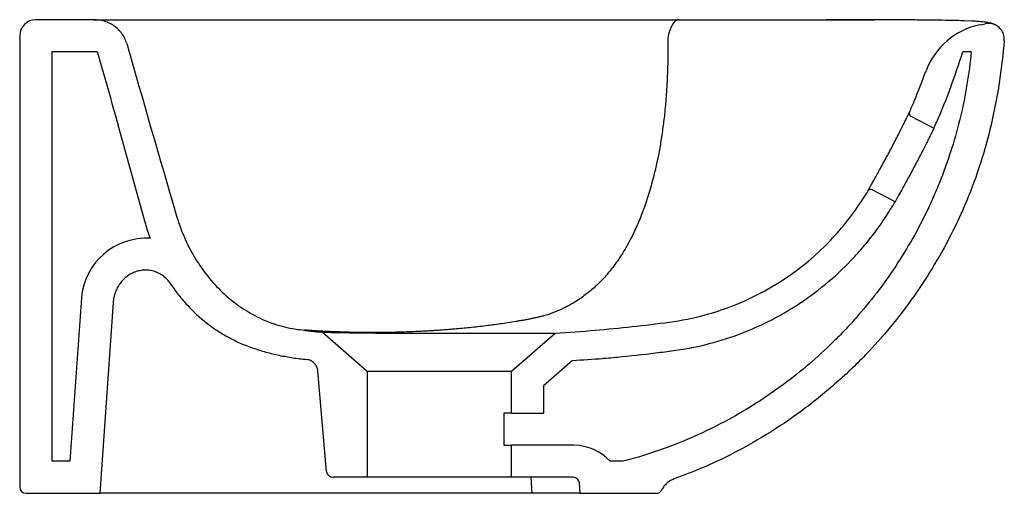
# Model space of a CAD drawing. Header units: millimetres. Extents: x 3793.595 to 3793.903, y 2064.484 to 2064.632.
import ezdxf

# ---------------------------------------------------------------- set-up
doc = ezdxf.new("R2010")
doc.units = ezdxf.units.MM
doc.layers.add('SANINDUSA', color=3, linetype='Continuous')

msp = doc.modelspace()

# ---------------------------------------------------------------- linework, layer by layer
at = {"layer": 'SANINDUSA'}
for p, q in [((3793.618559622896, 2064.632112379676), (3793.600443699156, 2064.632112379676)), ((3793.846179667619, 2064.632112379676), (3793.847331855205, 2064.632098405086)), ((3793.86244592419, 2064.632111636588), (3793.862211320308, 2064.632112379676)), ((3793.892723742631, 2064.631680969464), (3793.890364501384, 2064.631765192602)), ((3793.892952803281, 2064.631667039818), (3793.892723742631, 2064.631680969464)), ((3793.89527562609, 2064.630541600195), (3793.896930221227, 2064.630859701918)), ((3793.595443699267, 2064.627112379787), (3793.595443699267, 2064.486112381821)), ((3793.605443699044, 2064.622112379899), (3793.605443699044, 2064.494112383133)), ((3793.619655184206, 2064.622112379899), (3793.605443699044, 2064.622112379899)), ((3793.892517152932, 2064.622112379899), (3793.889910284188, 2064.622112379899)), ((3793.87370938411, 2064.601932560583), (3793.880861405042, 2064.598165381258)), ((3793.626203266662, 2064.599152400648), (3793.626192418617, 2064.599159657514)), ((3793.626219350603, 2064.59914164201), (3793.626203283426, 2064.599152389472)), ((3793.634691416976, 2064.568379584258), (3793.626219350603, 2064.59914164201)), ((3793.868744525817, 2064.57516144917), (3793.861592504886, 2064.578928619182)), ((3793.614690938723, 2064.545199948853), (3793.61111854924, 2064.494112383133)), ((3793.624615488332, 2064.543771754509), (3793.62044369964, 2064.484112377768)), ((3793.689966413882, 2064.534439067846), (3793.703943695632, 2064.52228880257)), ((3793.74894370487, 2064.52228880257), (3793.762632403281, 2064.534188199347)), ((3793.768067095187, 2064.52566238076), (3793.758943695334, 2064.517731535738)), ((3793.691283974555, 2064.490938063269), (3793.688540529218, 2064.522295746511)), ((3793.703943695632, 2064.52228880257), (3793.74894370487, 2064.52228880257)), ((3793.703943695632, 2064.52228880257), (3793.703943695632, 2064.489112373)), ((3793.74894370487, 2064.509112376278), (3793.74894370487, 2064.52228880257)), ((3793.758943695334, 2064.517731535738), (3793.758943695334, 2064.509112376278)), ((3793.74894370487, 2064.509112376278), (3793.746599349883, 2064.509112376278)), ((3793.746599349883, 2064.509112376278), (3793.746599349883, 2064.499112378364)), ((3793.74894370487, 2064.509112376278), (3793.758943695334, 2064.509112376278)), ((3793.746599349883, 2064.499112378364), (3793.74894370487, 2064.499112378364)), ((3793.74894370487, 2064.489112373), (3793.74894370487, 2064.499112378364)), ((3793.768581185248, 2064.499112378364), (3793.74894370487, 2064.499112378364)), ((3793.61111854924, 2064.494112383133), (3793.605443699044, 2064.494112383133)), ((3793.783854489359, 2064.494112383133), (3793.779761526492, 2064.494112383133)), ((3793.703943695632, 2064.489112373), (3793.693276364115, 2064.489112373)), ((3793.74894370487, 2064.489112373), (3793.703943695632, 2064.489112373)), ((3793.768221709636, 2064.489112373), (3793.74894370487, 2064.489112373)), ((3793.755472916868, 2064.484112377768), (3793.755123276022, 2064.489112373)), ((3793.770436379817, 2064.484112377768), (3793.770216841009, 2064.487251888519)), ((3793.597443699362, 2064.484112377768), (3793.62044369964, 2064.484112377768)), ((3793.635407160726, 2064.484112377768), (3793.62044369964, 2064.484112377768)), ((3793.755472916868, 2064.484112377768), (3793.635407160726, 2064.484112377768)), ((3793.770436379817, 2064.484112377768), (3793.755472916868, 2064.484112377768)), ((3793.770436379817, 2064.484112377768), (3793.794110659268, 2064.484112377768))]:
    msp.add_line(p, q, dxfattribs=at)
for centre, radius, start, end in [((3793.600443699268, 2064.627112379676), 0.005000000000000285, 90, 180), ((3793.899944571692, 2064.608020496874), 0.02300000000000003, 101.7156569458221, 159.3779950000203), ((3793.667709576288, 2064.576771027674), 0.03406780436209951, 194.2596211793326, 202.3696201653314), ((3793.635041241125, 2064.54340981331), 0.02042888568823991, 86.73305448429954, 174.9728619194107), ((3793.748145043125, 2064.912303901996), 0.3871544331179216, 272.9496073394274, 274.350432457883), ((3793.768581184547, 2064.484112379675), 0.015, 41.81031490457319, 90), ((3793.693276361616, 2064.491112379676), 0.002000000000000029, 184.9999999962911, 270), ((3793.768221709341, 2064.487112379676), 0.002000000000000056, 4.000000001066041, 90), ((3793.597443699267, 2064.486112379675), 0.002000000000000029, 180, 270)]:
    msp.add_arc(centre, radius, start, end, dxfattribs=at)
for points, knots in [([(3793.618559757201, 2064.632112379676), (3793.618702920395, 2064.632112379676), (3793.618989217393, 2064.632112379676), (3793.619430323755, 2064.632112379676), (3793.619879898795, 2064.632112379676), (3793.620338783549, 2064.632112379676), (3793.620806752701, 2064.632112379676), (3793.621283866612, 2064.632112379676), (3793.621770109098, 2064.632112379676), (3793.622265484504, 2064.632112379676), (3793.622769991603, 2064.632112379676), (3793.623283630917, 2064.632112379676), (3793.623806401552, 2064.632112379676), (3793.624338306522, 2064.632112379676), (3793.625823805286, 2064.632112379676), (3793.628397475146, 2064.632112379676), (3793.632311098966, 2064.632112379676), (3793.636560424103, 2064.632112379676), (3793.640080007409, 2064.632112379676), (3793.642655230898, 2064.632112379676), (3793.644155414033, 2064.632112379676), (3793.645681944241, 2064.632112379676), (3793.64723482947, 2064.632112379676), (3793.648814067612, 2064.632112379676), (3793.650419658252, 2064.632112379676), (3793.652051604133, 2064.632112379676), (3793.653709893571, 2064.632112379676), (3793.655394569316, 2064.632112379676), (3793.657105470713, 2064.632112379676), (3793.658843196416, 2064.632112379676), (3793.660605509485, 2064.632112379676), (3793.66180181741, 2064.632112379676), (3793.66240019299, 2064.632112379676)], [0, 0, 0, 0, 0.01586495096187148, 0.03172664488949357, 0.04758601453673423, 0.06344399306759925, 0.07930151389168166, 0.09515951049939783, 0.1110189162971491, 0.1268806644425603, 0.1427456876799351, 0.1586149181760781, 0.1744892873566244, 0.1903697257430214, 0.2062571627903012, 0.3053580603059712, 0.4043801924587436, 0.5035507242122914, 0.603095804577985, 0.6337818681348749, 0.6644180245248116, 0.6950107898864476, 0.7255667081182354, 0.7560923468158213, 0.7865942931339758, 0.8170791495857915, 0.8475535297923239, 0.8780240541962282, 0.908497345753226, 0.938980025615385, 0.9694787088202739, 1, 1, 1, 1]), ([(3793.628847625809, 2064.624700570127), (3793.628690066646, 2064.625250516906), (3793.628485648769, 2064.625777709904), (3793.627989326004, 2064.626789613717), (3793.627696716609, 2064.627275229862), (3793.627025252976, 2064.628199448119), (3793.626654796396, 2064.628626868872), (3793.625849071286, 2064.629416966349), (3793.625412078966, 2064.629780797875), (3793.624479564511, 2064.630437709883), (3793.62399267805, 2064.630725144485), (3793.622979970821, 2064.631222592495), (3793.622453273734, 2064.631432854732), (3793.620818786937, 2064.631943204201), (3793.619703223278, 2064.632112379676), (3793.618562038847, 2064.632112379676)], [0, 0, 0, 0, 0.1250000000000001, 0.1250000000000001, 0.2500000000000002, 0.2500000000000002, 0.3750000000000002, 0.3750000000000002, 0.5000000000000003, 0.5000000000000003, 0.6250000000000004, 0.6250000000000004, 0.7500000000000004, 0.7500000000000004, 1, 1, 1, 1]), ([(3793.66240019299, 2064.632112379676), (3793.663100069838, 2064.632112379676), (3793.664499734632, 2064.632112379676), (3793.666590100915, 2064.632112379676), (3793.668673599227, 2064.632112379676), (3793.670749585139, 2064.632112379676), (3793.672818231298, 2064.632112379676), (3793.674879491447, 2064.632112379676), (3793.676933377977, 2064.632112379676), (3793.678979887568, 2064.632112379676), (3793.681019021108, 2064.632112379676), (3793.683050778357, 2064.632112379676), (3793.685075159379, 2064.632112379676), (3793.687092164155, 2064.632112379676), (3793.689101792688, 2064.632112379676), (3793.691104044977, 2064.632112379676), (3793.69309892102, 2064.632112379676), (3793.695086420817, 2064.632112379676), (3793.697066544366, 2064.632112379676), (3793.699039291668, 2064.632112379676), (3793.70100466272, 2064.632112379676), (3793.702962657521, 2064.632112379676), (3793.704913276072, 2064.632112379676), (3793.706856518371, 2064.632112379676), (3793.708792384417, 2064.632112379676), (3793.71072087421, 2064.632112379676), (3793.712641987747, 2064.632112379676), (3793.71455572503, 2064.632112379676), (3793.716462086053, 2064.632112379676), (3793.718361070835, 2064.632112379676), (3793.720252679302, 2064.632112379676), (3793.722136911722, 2064.632112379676), (3793.724599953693, 2064.632112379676), (3793.727630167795, 2064.632112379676), (3793.731212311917, 2064.632112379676), (3793.734763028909, 2064.632112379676), (3793.738282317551, 2064.632112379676), (3793.741770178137, 2064.632112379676), (3793.745226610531, 2064.632112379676), (3793.748651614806, 2064.632112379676), (3793.752045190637, 2064.632112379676), (3793.755407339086, 2064.632112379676), (3793.75873805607, 2064.632112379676), (3793.762037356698, 2064.632112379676), (3793.765305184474, 2064.632112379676), (3793.768541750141, 2064.632112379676), (3793.771746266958, 2064.632112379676), (3793.774921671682, 2064.632112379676), (3793.777011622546, 2064.632112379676), (3793.778056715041, 2064.632112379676)], [0, 0, 0, 0, 0.01612904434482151, 0.03225603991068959, 0.04838119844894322, 0.06450473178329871, 0.08062685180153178, 0.09674777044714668, 0.1128676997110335, 0.1289868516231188, 0.1451054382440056, 0.1612236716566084, 0.1773417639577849, 0.1934599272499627, 0.2095783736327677, 0.2256973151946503, 0.2418169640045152, 0.2579375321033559, 0.2740592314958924, 0.2901822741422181, 0.3063068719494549, 0.3224332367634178, 0.3385615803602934, 0.3546921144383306, 0.3708250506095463, 0.3869606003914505, 0.4030989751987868, 0.4192403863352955, 0.435385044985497, 0.4515331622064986, 0.4676849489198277, 0.4838406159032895, 0.5000003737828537, 0.5313057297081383, 0.5625965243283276, 0.5938742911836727, 0.6251405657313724, 0.6563968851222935, 0.6876447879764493, 0.7188858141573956, 0.7501215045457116, 0.7813534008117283, 0.8125830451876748, 0.8438119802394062, 0.8750417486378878, 0.9062738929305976, 0.9375099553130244, 0.9687514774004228, 1, 1, 1, 1]), ([(3793.778056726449, 2064.632112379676), (3793.77814608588, 2064.632112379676), (3793.778324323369, 2064.632112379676), (3793.778600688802, 2064.632112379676), (3793.77888270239, 2064.632112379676), (3793.779171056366, 2064.632112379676), (3793.77946556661, 2064.632112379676), (3793.779766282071, 2064.632112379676), (3793.780073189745, 2064.632112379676), (3793.780386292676, 2064.632112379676), (3793.780705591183, 2064.632112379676), (3793.781031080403, 2064.632112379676), (3793.781362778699, 2064.632112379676), (3793.782500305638, 2064.632112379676), (3793.784590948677, 2064.632112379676), (3793.787905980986, 2064.632112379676), (3793.791449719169, 2064.632112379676), (3793.794169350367, 2064.632112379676), (3793.795910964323, 2064.632112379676), (3793.796704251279, 2064.632112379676), (3793.797491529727, 2064.632112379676), (3793.798272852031, 2064.632112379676), (3793.799048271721, 2064.632112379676), (3793.799817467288, 2064.632112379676), (3793.8005816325, 2064.632112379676), (3793.801082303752, 2064.632112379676), (3793.801333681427, 2064.632112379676)], [0, 0, 0, 0, 0.01779282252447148, 0.03548979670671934, 0.05309801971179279, 0.0706246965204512, 0.08807713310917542, 0.1054627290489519, 0.1227889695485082, 0.140063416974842, 0.1572937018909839, 0.1744875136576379, 0.191652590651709, 0.2087967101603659, 0.3476905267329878, 0.4837586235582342, 0.6215878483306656, 0.7585164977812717, 0.7886309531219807, 0.8186471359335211, 0.8486243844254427, 0.8786222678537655, 0.9087002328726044, 0.9389172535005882, 0.9693314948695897, 1, 1, 1, 1]), ([(3793.801333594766, 2064.632112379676), (3793.800964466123, 2064.632112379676), (3793.800595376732, 2064.63197811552), (3793.799886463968, 2064.631451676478), (3793.799546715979, 2064.631059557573), (3793.798923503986, 2064.630048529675), (3793.798640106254, 2064.629429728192), (3793.798152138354, 2064.628014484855), (3793.797947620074, 2064.627218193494), (3793.797790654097, 2064.626364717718)], [0, 0, 0, 0, 0.25, 0.25, 0.5, 0.5, 0.75, 0.75, 1, 1, 1, 1]), ([(3793.801333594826, 2064.632112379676), (3793.80537393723, 2064.632112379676), (3793.81349243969, 2064.632112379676), (3793.825050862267, 2064.632112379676), (3793.834204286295, 2064.632112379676), (3793.841203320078, 2064.632112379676), (3793.844520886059, 2064.632112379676), (3793.846179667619, 2064.632112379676)], [0, 0, 0, 0, 0.2439883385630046, 0.4902604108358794, 0.7438212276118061, 0.8719107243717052, 1, 1, 1, 1]), ([(3793.846179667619, 2064.632112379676), (3793.848886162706, 2064.632112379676), (3793.854233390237, 2064.632112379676), (3793.85957390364, 2064.632112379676), (3793.862211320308, 2064.632112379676)], [0, 0, 0, 0, 0.506149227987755, 1, 1, 1, 1]), ([(3793.890364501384, 2064.631765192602), (3793.890364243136, 2064.631765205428), (3793.889860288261, 2064.631790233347), (3793.887949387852, 2064.631834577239), (3793.88466369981, 2064.631899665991), (3793.880334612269, 2064.631959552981), (3793.875167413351, 2064.63201491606), (3793.869262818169, 2064.632065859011), (3793.864722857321, 2064.632096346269), (3793.86244592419, 2064.632111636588)], [0, 0, 0, 0, 8.469246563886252e-05, 0.165272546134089, 0.3304609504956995, 0.4998885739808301, 0.6693166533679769, 0.8341519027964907, 1, 1, 1, 1]), ([(3793.901590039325, 2064.629293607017), (3793.90156624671, 2064.629322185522), (3793.9013451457, 2064.629581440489), (3793.900912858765, 2064.629948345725), (3793.900350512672, 2064.630336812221), (3793.899809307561, 2064.630615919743), (3793.899278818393, 2064.630830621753), (3793.898719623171, 2064.63100288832), (3793.898046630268, 2064.631158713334), (3793.897112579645, 2064.631312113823), (3793.895880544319, 2064.631453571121), (3793.894396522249, 2064.631570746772), (3793.893534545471, 2064.631633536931), (3793.893041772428, 2064.631663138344), (3793.892955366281, 2064.631668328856)], [0.02008119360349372, 0.02008119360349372, 0.02008119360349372, 0.02008119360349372, 0.02366631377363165, 0.05348262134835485, 0.08727910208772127, 0.1275698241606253, 0.1776881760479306, 0.2433994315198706, 0.334831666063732, 0.4765131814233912, 0.6843779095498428, 0.8763268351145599, 0.9783143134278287, 0.9999999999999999, 0.9999999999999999, 0.9999999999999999, 0.9999999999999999]), ([(3793.902855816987, 2064.625513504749), (3793.902849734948, 2064.626078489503), (3793.902837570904, 2064.627208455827), (3793.902109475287, 2064.628774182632), (3793.900943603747, 2064.630019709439), (3793.899423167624, 2064.630800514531), (3793.898017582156, 2064.631014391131), (3793.897196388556, 2064.630897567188), (3793.896930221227, 2064.630859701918)], [0, 0, 0, 0, 0.1824959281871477, 0.3649908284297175, 0.547489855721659, 0.7299905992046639, 0.9124838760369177, 1, 1, 1, 1]), ([(3793.797790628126, 2064.626366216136), (3793.797796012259, 2064.62602620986), (3793.797806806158, 2064.625344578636), (3793.797816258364, 2064.624324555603), (3793.797820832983, 2064.623303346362), (3793.797820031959, 2064.622281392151), (3793.797813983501, 2064.621258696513), (3793.797802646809, 2064.620235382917), (3793.797786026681, 2064.619211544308), (3793.797764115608, 2064.61818728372), (3793.797736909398, 2064.61716270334), (3793.797704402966, 2064.616137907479), (3793.797666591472, 2064.615113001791), (3793.797623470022, 2064.614088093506), (3793.797575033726, 2064.613063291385), (3793.797521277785, 2064.612038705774), (3793.797462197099, 2064.611014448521), (3793.797397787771, 2064.609990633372), (3793.797328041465, 2064.608967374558), (3793.797252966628, 2064.607944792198), (3793.797172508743, 2064.606922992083), (3793.796972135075, 2064.604535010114), (3793.796598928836, 2064.600866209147), (3793.795956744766, 2064.596048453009), (3793.795193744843, 2064.59145531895), (3793.794317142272, 2064.587085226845), (3793.793209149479, 2064.582410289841), (3793.791816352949, 2064.577489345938), (3793.790092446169, 2064.572414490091), (3793.788207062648, 2064.567707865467), (3793.786013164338, 2064.563127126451), (3793.783513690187, 2064.558773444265), (3793.7807076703, 2064.554742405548), (3793.77781254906, 2064.551289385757), (3793.774808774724, 2064.548312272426), (3793.771707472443, 2064.545772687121), (3793.768525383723, 2064.543639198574), (3793.765336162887, 2064.541910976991), (3793.762168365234, 2064.540552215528), (3793.759699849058, 2064.539740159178), (3793.757943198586, 2064.539271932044), (3793.756886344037, 2064.53902623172), (3793.755816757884, 2064.538799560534), (3793.754735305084, 2064.538578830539), (3793.753644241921, 2064.538367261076), (3793.752545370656, 2064.538163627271), (3793.751440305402, 2064.537967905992), (3793.749886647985, 2064.537703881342), (3793.747906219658, 2064.537391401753), (3793.745519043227, 2064.537041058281), (3793.743216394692, 2064.536725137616), (3793.740049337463, 2064.536319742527), (3793.736101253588, 2064.53587107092), (3793.732346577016, 2064.535512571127), (3793.729781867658, 2064.535298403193), (3793.72830062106, 2064.535182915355), (3793.726833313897, 2064.535075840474), (3793.725372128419, 2064.534976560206), (3793.723899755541, 2064.534886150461), (3793.722413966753, 2064.534803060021), (3793.720220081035, 2064.534691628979), (3793.717351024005, 2064.534567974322), (3793.71379254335, 2064.53445214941), (3793.710654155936, 2064.534382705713), (3793.707973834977, 2064.534345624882), (3793.705752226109, 2064.534330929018), (3793.703579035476, 2064.534334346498), (3793.70143080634, 2064.53435452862), (3793.699994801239, 2064.534384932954), (3793.699281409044, 2064.534400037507)], [0, 0, 0, 0, 0.004795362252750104, 0.009613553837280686, 0.01445464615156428, 0.01931870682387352, 0.02420579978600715, 0.02911598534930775, 0.03404932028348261, 0.03900585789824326, 0.04398564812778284, 0.04898873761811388, 0.05401516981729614, 0.05906498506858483, 0.06413822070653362, 0.06923491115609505, 0.07435508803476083, 0.07949878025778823, 0.08466601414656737, 0.08985681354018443, 0.095071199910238, 0.1003091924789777, 0.1266151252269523, 0.1524696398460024, 0.1778648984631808, 0.2027941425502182, 0.227236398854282, 0.2605445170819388, 0.2929679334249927, 0.3245248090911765, 0.35520310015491, 0.3906742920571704, 0.4241108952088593, 0.4556098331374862, 0.4852477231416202, 0.5146771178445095, 0.5427466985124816, 0.5695200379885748, 0.5950522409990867, 0.6193692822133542, 0.627290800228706, 0.635199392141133, 0.6430947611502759, 0.6509752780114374, 0.6588419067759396, 0.6666953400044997, 0.6745360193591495, 0.6823641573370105, 0.6996078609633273, 0.716087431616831, 0.7318117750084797, 0.7467888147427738, 0.7802900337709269, 0.8104150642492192, 0.8199218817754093, 0.8292649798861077, 0.8384504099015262, 0.8475283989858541, 0.8566149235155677, 0.8657184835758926, 0.874841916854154, 0.8966834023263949, 0.9177486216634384, 0.9383116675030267, 0.9515747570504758, 0.9642169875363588, 0.9763963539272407, 0.9882739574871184, 1, 1, 1, 1]), ([(3793.902855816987, 2064.625513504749), (3793.902420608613, 2064.621375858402), (3793.901549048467, 2064.613089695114), (3793.899215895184, 2064.600800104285), (3793.896043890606, 2064.588709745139), (3793.891934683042, 2064.577116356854), (3793.886938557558, 2064.56608225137), (3793.881207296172, 2064.555600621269), (3793.874692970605, 2064.545565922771), (3793.86745516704, 2064.536061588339), (3793.859247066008, 2064.526837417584), (3793.849998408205, 2064.51802796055), (3793.839702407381, 2064.50975068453), (3793.828756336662, 2064.50235219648), (3793.818307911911, 2064.49652267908), (3793.808610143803, 2064.49196168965), (3793.802701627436, 2064.489715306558), (3793.799747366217, 2064.488592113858)], [0, 0, 0, 0, 0.06882059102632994, 0.1378219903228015, 0.2067525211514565, 0.2754761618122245, 0.3410833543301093, 0.4069771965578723, 0.4729687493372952, 0.5388626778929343, 0.604470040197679, 0.6770814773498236, 0.749952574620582, 0.8228236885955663, 0.8954352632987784, 0.9477175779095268, 1, 1, 1, 1]), ([(3793.892517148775, 2064.622112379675), (3793.891876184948, 2064.615261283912), (3793.890761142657, 2064.608523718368), (3793.887610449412, 2064.595269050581), (3793.885574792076, 2064.588751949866), (3793.882438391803, 2064.580747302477), (3793.881780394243, 2064.579151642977), (3793.880414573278, 2064.575998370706), (3793.879705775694, 2064.574438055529), (3793.877502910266, 2064.569805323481), (3793.875932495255, 2064.566781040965), (3793.870920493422, 2064.557897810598), (3793.867179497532, 2064.552227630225), (3793.860964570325, 2064.544102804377), (3793.858791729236, 2064.541458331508), (3793.855376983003, 2064.537589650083), (3793.854212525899, 2064.536316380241), (3793.851850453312, 2064.533823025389), (3793.85065056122, 2064.532600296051), (3793.844557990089, 2064.526604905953), (3793.83938707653, 2064.522185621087), (3793.828463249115, 2064.514086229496), (3793.822709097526, 2064.510406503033), (3793.810596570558, 2064.503819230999), (3793.804348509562, 2064.50097273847), (3793.797910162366, 2064.498569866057)], [0, 0, 0, 0, 0.1249999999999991, 0.1249999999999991, 0.2499999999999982, 0.2499999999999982, 0.281249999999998, 0.281249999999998, 0.3124999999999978, 0.3124999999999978, 0.3749999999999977, 0.3749999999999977, 0.4999999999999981, 0.4999999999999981, 0.5624999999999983, 0.5624999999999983, 0.593749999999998, 0.593749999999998, 0.6249999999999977, 0.6249999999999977, 0.7499999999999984, 0.7499999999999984, 0.8749999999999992, 0.8749999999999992, 1, 1, 1, 1]), ([(3793.880861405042, 2064.598165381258), (3793.881155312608, 2064.598825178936), (3793.883036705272, 2064.603048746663), (3793.886260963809, 2064.610962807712), (3793.88869256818, 2064.618391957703), (3793.889910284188, 2064.622112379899)], [0, 0, 0, 0, 0.0846049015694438, 0.541581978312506, 1, 1, 1, 1]), ([(3793.873260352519, 2064.603220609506), (3793.873760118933, 2064.604369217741), (3793.875608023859, 2064.608616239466), (3793.877232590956, 2064.612954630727), (3793.87841779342, 2064.616119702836)], [0, 0, 0, 0, 0.2704502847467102, 1, 1, 1, 1]), ([(3793.86027631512, 2064.578570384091), (3793.860293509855, 2064.578605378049), (3793.860327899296, 2064.578675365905), (3793.860620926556, 2064.579207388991), (3793.861087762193, 2064.58004706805), (3793.861724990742, 2064.581191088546), (3793.862514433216, 2064.582610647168), (3793.863426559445, 2064.584258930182), (3793.864436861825, 2064.586099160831), (3793.86551022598, 2064.588073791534), (3793.866614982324, 2064.590133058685), (3793.867717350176, 2064.59221629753), (3793.868783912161, 2064.594265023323), (3793.869787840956, 2064.596223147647), (3793.870698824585, 2064.598029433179), (3793.871499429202, 2064.59963899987), (3793.872165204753, 2064.600993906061), (3793.872688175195, 2064.602066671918), (3793.873048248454, 2064.602804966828), (3793.873230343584, 2064.603172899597), (3793.873251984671, 2064.603207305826), (3793.873260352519, 2064.603220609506)], [0, 0, 0, 0, 0.05359630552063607, 0.1071925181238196, 0.1608996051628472, 0.2146070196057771, 0.2683013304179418, 0.321995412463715, 0.3756669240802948, 0.4293378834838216, 0.4829654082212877, 0.536592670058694, 0.5901875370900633, 0.643783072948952, 0.6974172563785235, 0.7510523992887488, 0.8047838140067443, 0.85851584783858, 0.9123030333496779, 0.966090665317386, 1, 1, 1, 1]), ([(3793.873260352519, 2064.603220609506), (3793.873225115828, 2064.603113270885), (3793.87315464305, 2064.60289859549), (3793.873191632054, 2064.602554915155), (3793.873332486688, 2064.602245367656), (3793.873525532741, 2064.602040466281), (3793.873665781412, 2064.601958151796), (3793.87370938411, 2064.601932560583)], [0, 0, 0, 0, 0.22466468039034, 0.4493254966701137, 0.6739824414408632, 0.8986425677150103, 1, 1, 1, 1]), ([(3793.880861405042, 2064.598165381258), (3793.880829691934, 2064.598107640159), (3793.880775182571, 2064.59800839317), (3793.880424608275, 2064.597299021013), (3793.879977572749, 2064.596392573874), (3793.879381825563, 2064.595189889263), (3793.878665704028, 2064.593757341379), (3793.877832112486, 2064.592108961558), (3793.876917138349, 2064.59032317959), (3793.875928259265, 2064.588419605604), (3793.874910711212, 2064.586487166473), (3793.873875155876, 2064.58454553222), (3793.872870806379, 2064.582683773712), (3793.871909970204, 2064.580919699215), (3793.871039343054, 2064.579333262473), (3793.870270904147, 2064.577940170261), (3793.869641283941, 2064.576801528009), (3793.869163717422, 2064.575937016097), (3793.868814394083, 2064.575301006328), (3793.868769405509, 2064.57521114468), (3793.868744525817, 2064.57516144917)], [0, 0, 0, 0, 0.07358261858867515, 0.1264758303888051, 0.1809018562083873, 0.2338187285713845, 0.2882686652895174, 0.3412100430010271, 0.3956871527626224, 0.4486142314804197, 0.5030772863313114, 0.5559831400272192, 0.6104225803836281, 0.6633380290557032, 0.7177869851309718, 0.770724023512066, 0.8251961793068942, 0.8781319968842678, 0.9326042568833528, 0.9999999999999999, 0.9999999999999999, 0.9999999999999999, 0.9999999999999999]), ([(3793.762632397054, 2064.534188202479), (3793.766783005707, 2064.534435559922), (3793.770928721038, 2064.534735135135), (3793.782820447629, 2064.535745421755), (3793.790555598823, 2064.536586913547), (3793.802079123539, 2064.5381159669), (3793.805815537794, 2064.538872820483), (3793.812172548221, 2064.540606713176), (3793.814831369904, 2064.541475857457), (3793.829199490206, 2064.546966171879), (3793.839838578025, 2064.554029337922), (3793.85231056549, 2064.567082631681), (3793.855707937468, 2064.571392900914), (3793.859222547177, 2064.576883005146), (3793.859752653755, 2064.577724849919), (3793.860276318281, 2064.578570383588)], [0.3174240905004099, 0.3174240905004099, 0.3174240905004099, 0.3174240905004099, 0.3850068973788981, 0.3850068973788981, 0.5114843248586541, 0.5114843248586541, 0.5737103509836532, 0.5737103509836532, 0.6198100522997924, 0.6198100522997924, 0.8281044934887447, 0.8281044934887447, 0.9177706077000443, 0.9177706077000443, 0.9339243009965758, 0.9339243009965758, 0.9339243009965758, 0.9339243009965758]), ([(3793.861592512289, 2064.578928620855), (3793.861480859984, 2064.578987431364), (3793.861360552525, 2064.57902413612), (3793.861111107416, 2064.579051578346), (3793.860984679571, 2064.579041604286), (3793.860622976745, 2064.578943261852), (3793.860409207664, 2064.578784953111), (3793.860276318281, 2064.578570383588)], [0, 0, 0, 0, 0.25, 0.25, 0.5, 0.5, 1, 1, 1, 1]), ([(3793.795443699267, 2064.528173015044), (3793.796383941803, 2064.528290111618), (3793.797323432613, 2064.528409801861), (3793.799200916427, 2064.528654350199), (3793.800139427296, 2064.528777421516), (3793.802939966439, 2064.529198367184), (3793.804791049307, 2064.529534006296), (3793.810297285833, 2064.530703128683), (3793.813905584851, 2064.531698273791), (3793.820997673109, 2064.534118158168), (3793.824481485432, 2064.53554281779), (3793.829610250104, 2064.538014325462), (3793.831308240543, 2064.538897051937), (3793.834621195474, 2064.540749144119), (3793.83624163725, 2064.541720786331), (3793.840997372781, 2064.544769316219), (3793.844027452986, 2064.546979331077), (3793.849810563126, 2064.551749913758), (3793.852563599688, 2064.554310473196), (3793.855826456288, 2064.557736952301), (3793.856470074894, 2064.558433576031), (3793.857739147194, 2064.559849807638), (3793.858365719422, 2064.560570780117), (3793.860206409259, 2064.562755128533), (3793.861383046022, 2064.564241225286), (3793.863637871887, 2064.567271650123), (3793.864716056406, 2064.568815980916), (3793.866260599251, 2064.571175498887), (3793.866763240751, 2064.571969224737), (3793.86776206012, 2064.573560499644), (3793.868256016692, 2064.574359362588), (3793.868744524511, 2064.575161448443)], [0, 0, 0, 0, 0.03124999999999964, 0.03124999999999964, 0.06249999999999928, 0.06249999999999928, 0.1249999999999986, 0.1249999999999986, 0.249999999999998, 0.249999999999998, 0.3749999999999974, 0.3749999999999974, 0.4374999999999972, 0.4374999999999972, 0.4999999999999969, 0.4999999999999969, 0.6249999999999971, 0.6249999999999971, 0.7499999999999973, 0.7499999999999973, 0.7812499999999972, 0.7812499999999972, 0.812499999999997, 0.812499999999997, 0.874999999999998, 0.874999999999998, 0.9374999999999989, 0.9374999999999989, 0.9687499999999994, 0.9687499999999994, 1, 1, 1, 1]), ([(3793.644292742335, 2064.571176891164), (3793.644606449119, 2064.570098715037), (3793.644950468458, 2064.569030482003), (3793.6456999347, 2064.566914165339), (3793.646104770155, 2064.565868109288), (3793.647404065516, 2064.562780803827), (3793.648384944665, 2064.560784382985), (3793.650583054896, 2064.55691887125), (3793.65180013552, 2064.5550496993), (3793.654491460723, 2064.551449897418), (3793.655939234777, 2064.549754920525), (3793.65904145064, 2064.546582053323), (3793.660696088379, 2064.545103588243), (3793.662905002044, 2064.543402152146), (3793.663353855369, 2064.543069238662), (3793.664266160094, 2064.542418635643), (3793.66473064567, 2064.542100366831), (3793.666139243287, 2064.541174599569), (3793.667096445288, 2064.540597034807), (3793.670022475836, 2064.538983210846), (3793.672045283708, 2064.538064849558), (3793.675194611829, 2064.536938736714), (3793.676264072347, 2064.536605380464), (3793.67844270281, 2064.536029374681), (3793.679542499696, 2064.535789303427), (3793.680653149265, 2064.535598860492)], [0, 0, 0, 0, 0.06249999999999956, 0.06249999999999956, 0.1249999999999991, 0.1249999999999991, 0.2499999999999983, 0.2499999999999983, 0.3749999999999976, 0.3749999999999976, 0.4999999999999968, 0.4999999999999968, 0.6249999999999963, 0.6249999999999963, 0.6562499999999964, 0.6562499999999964, 0.6874999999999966, 0.6874999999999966, 0.7499999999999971, 0.7499999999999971, 0.8749999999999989, 0.8749999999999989, 0.9374999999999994, 0.9374999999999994, 1, 1, 1, 1]), ([(3793.642768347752, 2064.549321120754), (3793.642186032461, 2064.550210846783), (3793.641490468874, 2064.55099676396), (3793.640470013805, 2064.55184074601), (3793.640257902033, 2064.552002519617), (3793.639825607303, 2064.552305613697), (3793.639604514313, 2064.5524477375), (3793.638926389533, 2064.552845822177), (3793.63845460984, 2064.553073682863), (3793.637715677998, 2064.553355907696), (3793.637462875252, 2064.553440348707), (3793.636952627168, 2064.553586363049), (3793.636696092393, 2064.55364781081), (3793.635922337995, 2064.553798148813), (3793.635400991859, 2064.553853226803), (3793.634347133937, 2064.553871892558), (3793.633812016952, 2064.553834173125), (3793.632771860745, 2064.553669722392), (3793.63226175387, 2064.553543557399), (3793.631511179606, 2064.553290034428), (3793.631262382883, 2064.553194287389), (3793.630775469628, 2064.552983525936), (3793.630537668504, 2064.552868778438), (3793.62984048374, 2064.552497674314), (3793.62939722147, 2064.552214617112), (3793.628763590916, 2064.551738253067), (3793.628556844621, 2064.551570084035), (3793.628158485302, 2064.551220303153), (3793.627966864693, 2064.551038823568), (3793.627413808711, 2064.550475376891), (3793.627074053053, 2064.550074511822), (3793.626451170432, 2064.549223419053), (3793.626167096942, 2064.548770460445), (3793.62567135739, 2064.547840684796), (3793.625457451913, 2064.547361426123), (3793.625096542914, 2064.546374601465), (3793.624949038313, 2064.545864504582), (3793.624726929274, 2064.544826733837), (3793.624652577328, 2064.544302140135), (3793.624615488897, 2064.543771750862)], [0, 0, 0, 0, 0.1249999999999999, 0.1249999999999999, 0.1562499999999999, 0.1562499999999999, 0.1874999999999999, 0.1874999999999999, 0.2499999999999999, 0.2499999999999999, 0.2812500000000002, 0.2812500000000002, 0.3125000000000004, 0.3125000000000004, 0.3750000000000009, 0.3750000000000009, 0.4375000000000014, 0.4375000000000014, 0.500000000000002, 0.500000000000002, 0.5312500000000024, 0.5312500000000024, 0.5625000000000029, 0.5625000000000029, 0.6250000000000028, 0.6250000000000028, 0.6562500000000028, 0.6562500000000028, 0.6875000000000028, 0.6875000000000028, 0.7500000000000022, 0.7500000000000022, 0.8125000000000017, 0.8125000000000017, 0.875000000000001, 0.875000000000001, 0.9375000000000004, 0.9375000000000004, 1, 1, 1, 1]), ([(3793.642768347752, 2064.549321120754), (3793.643516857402, 2064.54817746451), (3793.644320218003, 2064.547055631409), (3793.646002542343, 2064.544901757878), (3793.646884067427, 2064.543865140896), (3793.649646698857, 2064.540873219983), (3793.651645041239, 2064.539035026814), (3793.654880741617, 2064.536515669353), (3793.656002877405, 2064.53571380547), (3793.65829187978, 2064.534216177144), (3793.659462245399, 2064.533517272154), (3793.663049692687, 2064.53156788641), (3793.665542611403, 2064.530463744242), (3793.668139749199, 2064.529560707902)], [0, 0, 0, 0, 0.1249999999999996, 0.1249999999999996, 0.2499999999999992, 0.2499999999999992, 0.4999999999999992, 0.4999999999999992, 0.6249999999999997, 0.6249999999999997, 0.7499999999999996, 0.7499999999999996, 1, 1, 1, 1]), ([(3793.680678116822, 2064.535594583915), (3793.681387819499, 2064.535473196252), (3793.682101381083, 2064.53536427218), (3793.685198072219, 2064.534948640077), (3793.687580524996, 2064.534672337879), (3793.689966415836, 2064.534439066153)], [0.8516314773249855, 0.8516314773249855, 0.8516314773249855, 0.8516314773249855, 0.8663414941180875, 0.8663414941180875, 0.9151492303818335, 0.9151492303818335, 0.9151492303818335, 0.9151492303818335]), ([(3793.685780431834, 2064.535019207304), (3793.68567473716, 2064.535026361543), (3793.685145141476, 2064.535062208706), (3793.684726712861, 2064.535101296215), (3793.684391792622, 2064.535132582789)], [0, 0, 0, 0, 0.199576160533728, 1, 1, 1, 1]), ([(3793.699281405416, 2064.534400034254), (3793.69815463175, 2064.534429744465), (3793.695905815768, 2064.534489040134), (3793.692829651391, 2064.534616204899), (3793.690038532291, 2064.534749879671), (3793.687663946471, 2064.534884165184), (3793.686371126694, 2064.534976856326), (3793.685780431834, 2064.535019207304)], [0, 0, 0, 0, 0.2084557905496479, 0.4160362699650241, 0.6237285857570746, 0.8280799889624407, 1, 1, 1, 1]), ([(3793.689966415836, 2064.534439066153), (3793.689966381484, 2064.534439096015), (3793.689980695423, 2064.53443921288), (3793.690038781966, 2064.53443940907), (3793.690082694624, 2064.534439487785), (3793.690257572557, 2064.534439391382), (3793.690431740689, 2064.53443888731), (3793.691124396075, 2064.534434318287), (3793.691811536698, 2064.534427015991), (3793.692965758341, 2064.534409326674), (3793.693211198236, 2064.534405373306), (3793.693726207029, 2064.534396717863), (3793.693996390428, 2064.534392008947), (3793.694844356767, 2064.534376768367), (3793.695459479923, 2064.534365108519), (3793.696788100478, 2064.534339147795), (3793.697501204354, 2064.53432526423), (3793.699022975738, 2064.534299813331), (3793.699836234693, 2064.534287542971), (3793.702374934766, 2064.534252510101), (3793.704208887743, 2064.53423133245), (3793.706676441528, 2064.534207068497), (3793.707178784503, 2064.5342023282), (3793.708201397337, 2064.534193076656), (3793.708722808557, 2064.534188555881), (3793.710306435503, 2064.53417542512), (3793.711381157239, 2064.534167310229), (3793.714660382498, 2064.534144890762), (3793.716919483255, 2064.534132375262), (3793.71983610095, 2064.534120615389), (3793.720425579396, 2064.534118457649), (3793.721606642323, 2064.534114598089), (3793.722197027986, 2064.534112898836), (3793.723967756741, 2064.534108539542), (3793.725147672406, 2064.534106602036), (3793.727506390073, 2064.534105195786), (3793.728685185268, 2064.534105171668), (3793.730452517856, 2064.534105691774), (3793.731041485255, 2064.534105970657), (3793.732219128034, 2064.534106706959), (3793.732809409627, 2064.534107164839), (3793.735738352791, 2064.534109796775), (3793.738000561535, 2064.534112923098), (3793.741276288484, 2064.534118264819), (3793.742348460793, 2064.534120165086), (3793.743926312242, 2064.534123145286), (3793.744448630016, 2064.534124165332), (3793.745474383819, 2064.534126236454), (3793.745977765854, 2064.534127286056), (3793.748448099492, 2064.534132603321), (3793.750276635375, 2064.534137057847), (3793.752378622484, 2064.534143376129), (3793.752789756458, 2064.534144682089), (3793.75359319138, 2064.534147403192), (3793.753986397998, 2064.534148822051), (3793.755125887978, 2064.534153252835), (3793.75583494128, 2064.534156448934), (3793.757815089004, 2064.534167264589), (3793.7589415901, 2064.534177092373), (3793.760090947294, 2064.534183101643), (3793.760308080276, 2064.534184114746), (3793.760711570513, 2064.534185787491), (3793.760898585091, 2064.534186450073), (3793.761416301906, 2064.534188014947), (3793.761703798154, 2064.534188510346), (3793.762165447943, 2064.534188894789), (3793.762339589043, 2064.534188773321), (3793.762514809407, 2064.534188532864), (3793.762558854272, 2064.534188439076), (3793.762617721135, 2064.534188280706), (3793.762632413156, 2064.534188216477), (3793.762632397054, 2064.534188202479)], [0, 0, 0, 0, 0.01562499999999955, 0.01562499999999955, 0.0312499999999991, 0.0312499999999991, 0.06249999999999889, 0.06249999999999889, 0.1249999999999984, 0.1249999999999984, 0.1406249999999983, 0.1406249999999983, 0.1562499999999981, 0.1562499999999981, 0.1874999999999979, 0.1874999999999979, 0.2187499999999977, 0.2187499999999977, 0.2499999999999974, 0.2499999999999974, 0.3124999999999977, 0.3124999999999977, 0.3281249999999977, 0.3281249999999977, 0.3437499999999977, 0.3437499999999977, 0.374999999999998, 0.374999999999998, 0.4374999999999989, 0.4374999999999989, 0.4531249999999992, 0.4531249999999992, 0.4687499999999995, 0.4687499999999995, 0.5000000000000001, 0.5000000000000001, 0.5312500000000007, 0.5312500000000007, 0.546875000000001, 0.546875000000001, 0.5625000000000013, 0.5625000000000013, 0.6250000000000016, 0.6250000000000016, 0.6562500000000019, 0.6562500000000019, 0.671875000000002, 0.671875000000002, 0.6875000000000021, 0.6875000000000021, 0.7500000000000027, 0.7500000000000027, 0.7656250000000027, 0.7656250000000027, 0.7812500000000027, 0.7812500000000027, 0.8125000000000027, 0.8125000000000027, 0.875000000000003, 0.875000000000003, 0.890625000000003, 0.890625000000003, 0.906250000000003, 0.906250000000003, 0.937500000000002, 0.937500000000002, 0.968750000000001, 0.968750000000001, 0.9843750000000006, 0.9843750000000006, 1, 1, 1, 1]), ([(3793.668139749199, 2064.529560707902), (3793.669502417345, 2064.529086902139), (3793.670889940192, 2064.528652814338), (3793.673678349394, 2064.527876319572), (3793.67508005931, 2064.52753326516), (3793.677898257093, 2064.526936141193), (3793.679314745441, 2064.526682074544), (3793.681450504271, 2064.526367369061), (3793.682164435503, 2064.526274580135), (3793.683592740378, 2064.526091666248), (3793.684307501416, 2064.526003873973), (3793.68502287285, 2064.52591975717)], [0, 0, 0, 0, 0.2500000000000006, 0.2500000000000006, 0.5000000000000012, 0.5000000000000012, 0.7500000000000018, 0.7500000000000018, 0.8750000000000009, 0.8750000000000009, 1, 1, 1, 1]), ([(3793.688540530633, 2064.522295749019), (3793.688500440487, 2064.522753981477), (3793.688384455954, 2064.523193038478), (3793.68800205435, 2064.524029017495), (3793.68774527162, 2064.524404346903), (3793.687105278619, 2064.525063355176), (3793.686737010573, 2064.525331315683), (3793.685913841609, 2064.525737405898), (3793.685479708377, 2064.525866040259), (3793.68502287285, 2064.52591975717)], [0, 0, 0, 0, 0.25, 0.25, 0.5, 0.5, 0.75, 0.75, 1, 1, 1, 1]), ([(3793.797910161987, 2064.49856972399), (3793.793845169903, 2064.497053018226), (3793.789690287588, 2064.495708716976), (3793.785443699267, 2064.494540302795), (3793.784915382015, 2064.494394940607), (3793.784385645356, 2064.494252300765), (3793.783854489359, 2064.494112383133)], [1.291404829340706, 1.291404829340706, 1.291404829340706, 1.291404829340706, 1.369332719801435, 1.369332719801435, 1.369332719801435, 1.379027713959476, 1.379027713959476, 1.379027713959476, 1.379027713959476]), ([(3793.799747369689, 2064.488592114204), (3793.799331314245, 2064.488442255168), (3793.798935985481, 2064.488255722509), (3793.798372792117, 2064.487923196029), (3793.79819006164, 2064.487803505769), (3793.797834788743, 2064.487546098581), (3793.797661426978, 2064.487407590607), (3793.797166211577, 2064.486972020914), (3793.796867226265, 2064.486654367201), (3793.796330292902, 2064.485965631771), (3793.796090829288, 2064.485590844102), (3793.795890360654, 2064.4851998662)], [0, 0, 0, 0, 0.2500000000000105, 0.2500000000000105, 0.3750000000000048, 0.3750000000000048, 0.4999999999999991, 0.4999999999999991, 0.7499999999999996, 0.7499999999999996, 1, 1, 1, 1]), ([(3793.794110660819, 2064.484112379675), (3793.794295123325, 2064.484112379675), (3793.79447532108, 2064.484137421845), (3793.794827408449, 2064.484236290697), (3793.794997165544, 2064.484310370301), (3793.79530788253, 2064.484499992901), (3793.79545229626, 2064.484618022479), (3793.795699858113, 2064.484884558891), (3793.795806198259, 2064.485035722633), (3793.795890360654, 2064.4851998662)], [0, 0, 0, 0, 0.25, 0.25, 0.5, 0.5, 0.75, 0.75, 1, 1, 1, 1])]:
    msp.add_open_spline(points, degree=3, knots=knots, dxfattribs=at)
for points in [[(3793.862445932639, 2064.632111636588), (3793.857402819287, 2064.632110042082), (3793.852364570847, 2064.63210583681), (3793.847331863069, 2064.632098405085)], [(3793.628843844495, 2064.624700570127), (3793.63395966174, 2064.606847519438), (3793.639105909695, 2064.589003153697), (3793.644294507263, 2064.571170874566)], [(3793.619655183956, 2064.622112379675), (3793.621832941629, 2064.614457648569), (3793.624015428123, 2064.606804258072), (3793.626203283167, 2064.59915238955)], [(3793.783561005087, 2064.526836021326), (3793.787527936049, 2064.527234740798), (3793.791488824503, 2064.527680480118), (3793.795443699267, 2064.528173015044)], [(3793.777863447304, 2064.526296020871), (3793.777746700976, 2064.52628562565), (3793.77762995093, 2064.526275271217), (3793.777513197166, 2064.526264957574)], [(3793.777863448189, 2064.52629601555), (3793.779764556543, 2064.526465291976), (3793.781663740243, 2064.526645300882), (3793.783561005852, 2064.52683600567)]]:
    msp.add_open_spline(points, degree=3, dxfattribs=at)

doc.saveas('drawing.dxf')
